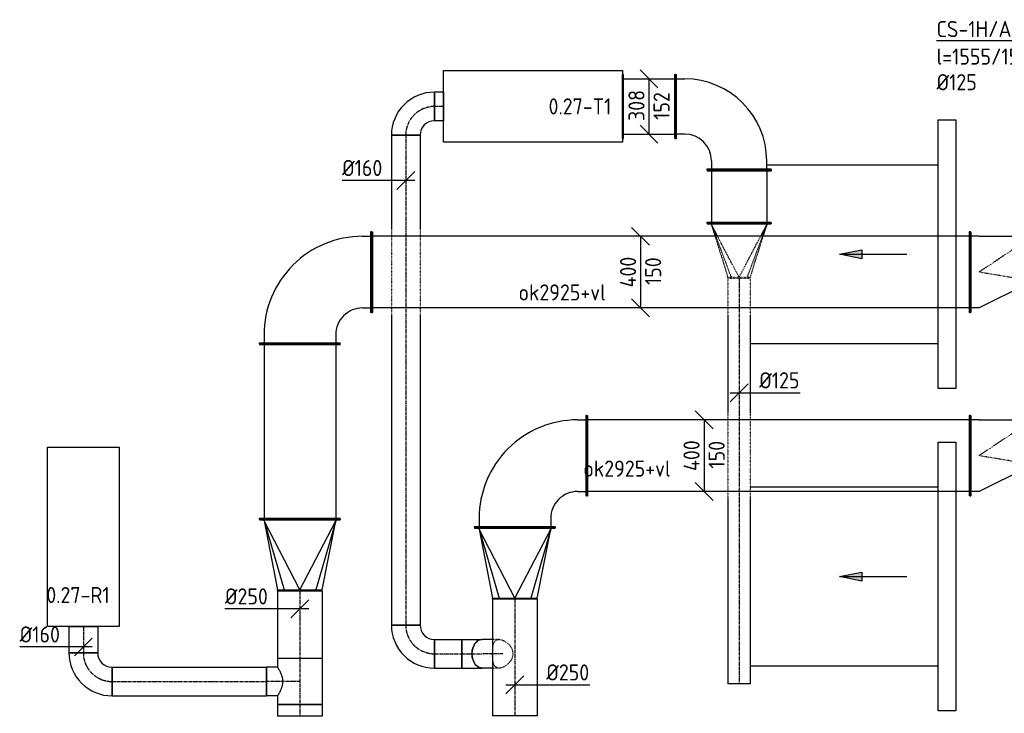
# Model space of a CAD drawing. Header units: millimetres. Extents: x -17664 to 48661, y -98 to 70975.
# Tile 5 of 62: x 7337 to 12831, y 14536 to 18410. Entities that reach past the tile are written whole.
import ezdxf

# ---------------------------------------------------------------- set-up
doc = ezdxf.new("R2010")
doc.units = ezdxf.units.MM
for name, pattern in [('CENTER2', [28.575, 19.05, -3.175, 3.175, -3.175]), ('HIDDEN2', [4.7625, 3.175, -1.5875]), ('SMALL_DASH', [1.5, 0.5, -1])]:
    doc.linetypes.add(name, pattern=pattern)
for name, color, linetype in [('WL570---_APP', 2, 'Continuous'), ('WL570---_RETOUR_D', 4, 'Continuous'), ('WL570---_RETOUR_HL', 1, 'CENTER2'), ('WL570---_TOEVOER', 3, 'Continuous'), ('WL570---_TOEVOER_D', 3, 'Continuous'), ('WL570---_TOEVOER_HL', 1, 'CENTER2'), ('WM570---', 1, 'Continuous'), ('WM570---_RETOUR', 1, 'Continuous'), ('WM570---_TOEVOER', 1, 'Continuous')]:
    doc.layers.add(name, color=color, linetype=linetype)
doc.styles.add('STABICAD-018', font='ISOCP.SHX', dxfattribs={"height": 90})

# ---------------------------------------------------------------- blocks, each defined once
blk = doc.blocks.new('*U171')
at = {"color": 0, "linetype": 'Continuous'}
for p, q in [((0, 225, -3000), (5, 225, -3000)), ((0, -225, -3000), (0, 225, -3000)), ((5, -225, -3000), (5, 225, -3000)), ((3339.7, 225, -3000), (3334.7, 225, -3000)), ((3334.7, -225, -3000), (3334.7, 225, -3000)), ((3339.7, -225, -3000), (3339.7, 225, -3000)), ((5, 200, -3000), (3334.7, 200, -3000)), ((5, -200, -3000), (3334.7, -200, -3000)), ((0, -225, -3000), (5, -225, -3000)), ((3339.7, -225, -3000), (3334.7, -225, -3000))]:
    blk.add_line(p, q, dxfattribs=at)
at = {"layer": 'WM570---', "color": 2, "style": 'STABICAD-018'}
for tag, p in [('CODE', (12639.7, 17000, 3000)), ('SECTIONCODE', (12064, 16850, 3000)), ('POSITIONCODE', (12064, 16850, 3000))]:
    blk.add_attdef(tag, p, '', height=1.8, dxfattribs=at)
blk = doc.blocks.new('*U170')
at = {"color": 0, "linetype": 'Continuous'}
for p, q in [((50, 125, -2950), (350, 275, -2950)), ((350, 275, -2950), (395, 275, -2950)), ((400, 300, -2950), (395, 300, -2950)), ((395, -150, -2950), (395, 300, -2950)), ((400, -150, -2950), (400, 300, -2950)), ((0, 150, -2950), (5, 150, -2950)), ((0, -150, -2950), (0, 150, -2950)), ((5, -150, -2950), (5, 150, -2950)), ((50, 125, -2950), (5, 125, -2950)), ((0, -150, -2950), (5, -150, -2950)), ((50, -125, -2950), (5, -125, -2950)), ((350, -125, -2950), (50, -125, -2950)), ((350, -125, -2950), (395, -125, -2950)), ((400, -150, -2950), (395, -150, -2950))]:
    blk.add_line(p, q, dxfattribs=at)
at = {"color": 2, "linetype": 'SMALL_DASH'}
for p in [(50, 125, -125), (50, -125, -125)]:
    blk.add_line(p, (350, 75, -25), dxfattribs=at)
at = {"layer": 'WM570---', "color": 2, "style": 'STABICAD-018'}
for tag in ['SECTIONCODE', 'CODE', 'POSITIONCODE']:
    blk.add_attdef(tag, (13039.7, 17075, 2950), '', height=1.8, dxfattribs=at)
blk = doc.blocks.new('*U169')
at = {"color": 0, "linetype": 'Continuous'}
for p, q in [((0, 225, -3000), (5, 225, -3000)), ((0, -225, -3000), (0, 225, -3000)), ((5, -225, -3000), (5, 225, -3000)), ((2139.7, 225, -3000), (2134.7, 225, -3000)), ((2134.7, -225, -3000), (2134.7, 225, -3000)), ((2139.7, -225, -3000), (2139.7, 225, -3000)), ((5, 200, -3000), (2134.7, 200, -3000)), ((5, -200, -3000), (2134.7, -200, -3000)), ((0, -225, -3000), (5, -225, -3000)), ((2139.7, -225, -3000), (2134.7, -225, -3000))]:
    blk.add_line(p, q, dxfattribs=at)
at = {"layer": 'WM570---', "color": 2, "style": 'STABICAD-018'}
for tag, p in [('CODE', (12639.7, 15975, 3000)), ('SECTIONCODE', (12068.5, 15825, 3000)), ('POSITIONCODE', (12068.5, 15825, 3000))]:
    blk.add_attdef(tag, p, '', height=1.8, dxfattribs=at)
blk = doc.blocks.new('*U168')
at = {"color": 0, "linetype": 'Continuous'}
for p, q in [((50, 125, -2950), (350, 275, -2950)), ((350, 275, -2950), (395, 275, -2950)), ((400, 300, -2950), (395, 300, -2950)), ((395, -150, -2950), (395, 300, -2950)), ((400, -150, -2950), (400, 300, -2950)), ((0, 150, -2950), (5, 150, -2950)), ((0, -150, -2950), (0, 150, -2950)), ((5, -150, -2950), (5, 150, -2950)), ((50, 125, -2950), (5, 125, -2950)), ((0, -150, -2950), (5, -150, -2950)), ((50, -125, -2950), (5, -125, -2950)), ((350, -125, -2950), (50, -125, -2950)), ((350, -125, -2950), (395, -125, -2950)), ((400, -150, -2950), (395, -150, -2950))]:
    blk.add_line(p, q, dxfattribs=at)
at = {"color": 2, "linetype": 'SMALL_DASH'}
for p in [(50, 125, -125), (50, -125, -125)]:
    blk.add_line(p, (350, 75, -25), dxfattribs=at)
at = {"layer": 'WM570---', "color": 2, "style": 'STABICAD-018'}
for tag in ['SECTIONCODE', 'CODE', 'POSITIONCODE']:
    blk.add_attdef(tag, (13039.7, 16050, 2950), '', height=1.8, dxfattribs=at)
blk = doc.blocks.new('*U532')
at = {"color": 0, "linetype": 'Continuous'}
for p, q in [((-50, 250, -3000), (50, 150, -3000)), ((0, 200, -3000), (0, -200, -3000)), ((-50, -150, -3000), (50, -250, -3000))]:
    blk.add_line(p, q, dxfattribs=at)
at = {"color": 0, "linetype": 'Continuous', "style": 'STABICAD-018'}
for s, p in [('400', (-25, -85.5, -3000)), ('150', (115, -72, -3000))]:
    blk.add_text(s, height=90, rotation=90, dxfattribs=at).set_placement(p)
at = {"layer": 'WM570---', "color": 2, "style": 'STABICAD-018'}
blk.add_attdef('CODE', (12307.4, 15975, 3000), '', height=1.8, dxfattribs=at)
blk = doc.blocks.new('*U531')
at = {"color": 0, "linetype": 'Continuous'}
for p, q in [((-50, 250, -3000), (50, 150, -3000)), ((0, 200, -3000), (0, -200, -3000)), ((-50, -150, -3000), (50, -250, -3000))]:
    blk.add_line(p, q, dxfattribs=at)
at = {"color": 0, "linetype": 'Continuous', "style": 'STABICAD-018'}
for s, p in [('400', (-25, -85.5, -3000)), ('150', (115, -72, -3000))]:
    blk.add_text(s, height=90, rotation=90, dxfattribs=at).set_placement(p)
at = {"layer": 'WM570---', "color": 2, "style": 'STABICAD-018'}
blk.add_attdef('CODE', (12315, 17000, 3000), '', height=1.8, dxfattribs=at)
blk = doc.blocks.new('*U167')
at = {"color": 0, "linetype": 'Continuous'}
for p, q in [((-225, 400, -3000), (-225, 395, -3000)), ((225, 400, -3000), (-225, 400, -3000)), ((225, 395, -3000), (-225, 395, -3000)), ((-200, 350, -3000), (-200, 395, -3000)), ((200, 350, -3000), (200, 395, -3000)), ((225, 400, -3000), (225, 395, -3000)), ((-400, 225, -3000), (-395, 225, -3000)), ((-400, -225, -3000), (-400, 225, -3000)), ((-395, -225, -3000), (-395, 225, -3000)), ((-350, 200, -3000), (-395, 200, -3000)), ((-350, -200, -3000), (-395, -200, -3000)), ((-400, -225, -3000), (-395, -225, -3000))]:
    blk.add_line(p, q, dxfattribs=at)
for radius in [150, 550]:
    blk.add_arc((-350, 350, -3000), radius, 270, 0, dxfattribs=at)
at = {"layer": 'WM570---', "color": 2, "style": 'STABICAD-018'}
for tag in ['CODE', 'SECTIONCODE', 'POSITIONCODE']:
    blk.add_attdef(tag, (8900, 17000, 3000), '', height=1.8, dxfattribs=at)
blk = doc.blocks.new('*U166')
at = {"color": 0, "linetype": 'Continuous'}
for p, q in [((0, 225, -3000), (5, 225, -3000)), ((0, -225, -3000), (0, 225, -3000)), ((5, -225, -3000), (5, 225, -3000)), ((978.833844, 225, -3000), (973.833844, 225, -3000)), ((973.833844, -225, -3000), (973.833844, 225, -3000)), ((978.833844, -225, -3000), (978.833844, 225, -3000)), ((5, 200, -3000), (973.833844, 200, -3000)), ((5, -200, -3000), (973.833844, -200, -3000)), ((0, -225, -3000), (5, -225, -3000)), ((978.833844, -225, -3000), (973.833844, -225, -3000))]:
    blk.add_line(p, q, dxfattribs=at)
at = {"layer": 'WM570---', "color": 2, "style": 'STABICAD-018'}
for tag in ['SECTIONCODE', 'CODE', 'POSITIONCODE']:
    blk.add_attdef(tag, (8900, 16600, 3000), '', height=1.8, dxfattribs=at)
blk = doc.blocks.new('*U165')
at = {"color": 0, "linetype": 'Continuous'}
for p, q in [((-5, 225, -3000), (0, 225, -3000)), ((-5, -225, -3000), (-5, 225, -3000)), ((0, -225, -3000), (0, 225, -3000)), ((5, 200, -3000), (0, 200, -3000)), ((390, 0, -3000), (5, 200, -3000)), ((5, 200, -3000), (390, 88.4, -3000)), ((390, 125, -3000), (5, 200, -3000)), ((395, 125, -3000), (390, 125, -3000)), ((390, -125, -3000), (390, 125, -3000)), ((395, -125, -3000), (395, 125, -3000)), ((390, 0, -3000), (5, -200, -3000)), ((5, -200, -3000), (390, -88.4, -3000)), ((5, -200, -3000), (390, -125, -3000)), ((395, -125, -3000), (390, -125, -3000)), ((5, -200, -3000), (0, -200, -3000)), ((-5, -225, -3000), (0, -225, -3000))]:
    blk.add_line(p, q, dxfattribs=at)
at = {"layer": 'WM570---', "color": 2, "style": 'STABICAD-018'}
for tag, p in [('CODE', (8900, 15716.2, 3000)), ('SECTIONCODE', (8900, 15616.2, 3000)), ('POSITIONCODE', (8900, 15616.2, 3000))]:
    blk.add_attdef(tag, p, '', height=1.8, dxfattribs=at)
blk = doc.blocks.new('*U1226')
at = {"color": 0, "linetype": 'Continuous'}
for p, q in [((0, 125, -3000), (379, 125, -3000)), ((0, -125, -3000), (0, 125, -3000)), ((379, 125, -3000), (379, -125, -3000)), ((0, -125, -3000), (379, -125, -3000))]:
    blk.add_line(p, q, dxfattribs=at)
at = {"layer": 'WL570---_RETOUR_HL', "linetype": 'CENTER2'}
blk.add_line((0, 0, -3000), (379, 0, -3000), dxfattribs=at)
at = {"layer": 'WL570---_TOEVOER_D', "color": 2, "style": 'STABICAD-018'}
for tag in ['CODE', 'SECTIONCODE', 'POSITIONCODE']:
    blk.add_attdef(tag, (8900, 15221.2, 3000), '', height=1.8, dxfattribs=at)
blk = doc.blocks.new('*U162')
at = {"color": 0, "linetype": 'Continuous'}
for p, q in [((-225, 400, -3000), (-225, 395, -3000)), ((225, 400, -3000), (-225, 400, -3000)), ((225, 395, -3000), (-225, 395, -3000)), ((-200, 350, -3000), (-200, 395, -3000)), ((200, 350, -3000), (200, 395, -3000)), ((225, 400, -3000), (225, 395, -3000)), ((-400, 225, -3000), (-395, 225, -3000)), ((-400, -225, -3000), (-400, 225, -3000)), ((-395, -225, -3000), (-395, 225, -3000)), ((-350, 200, -3000), (-395, 200, -3000)), ((-350, -200, -3000), (-395, -200, -3000)), ((-400, -225, -3000), (-395, -225, -3000))]:
    blk.add_line(p, q, dxfattribs=at)
for radius in [150, 550]:
    blk.add_arc((-350, 350, -3000), radius, 270, 0, dxfattribs=at)
at = {"layer": 'WM570---', "color": 2, "style": 'STABICAD-018'}
for tag in ['CODE', 'SECTIONCODE', 'POSITIONCODE']:
    blk.add_attdef(tag, (10100, 15975, 3000), '', height=1.8, dxfattribs=at)
blk = doc.blocks.new('*U161')
at = {"color": 0, "linetype": 'Continuous'}
for p, q in [((-5, 225, -3000), (0, 225, -3000)), ((-5, -225, -3000), (-5, 225, -3000)), ((0, -225, -3000), (0, 225, -3000)), ((5, 200, -3000), (0, 200, -3000)), ((390, 0, -3000), (5, 200, -3000)), ((5, 200, -3000), (390, 88.4, -3000)), ((390, 125, -3000), (5, 200, -3000)), ((395, 125, -3000), (390, 125, -3000)), ((390, -125, -3000), (390, 125, -3000)), ((395, -125, -3000), (395, 125, -3000)), ((390, 0, -3000), (5, -200, -3000)), ((5, -200, -3000), (390, -88.4, -3000)), ((5, -200, -3000), (390, -125, -3000)), ((395, -125, -3000), (390, -125, -3000)), ((5, -200, -3000), (0, -200, -3000)), ((-5, -225, -3000), (0, -225, -3000))]:
    blk.add_line(p, q, dxfattribs=at)
at = {"layer": 'WM570---', "color": 2, "style": 'STABICAD-018'}
for tag, p in [('CODE', (10100, 15670, 3000)), ('SECTIONCODE', (10100, 15570, 3000)), ('POSITIONCODE', (10100, 15570, 3000))]:
    blk.add_attdef(tag, p, '', height=1.8, dxfattribs=at)
blk = doc.blocks.new('*U160')
at = {"color": 0, "linetype": 'Continuous'}
for p, q in [((0, 125, -3000), (652.3, 125, -3000)), ((0, -125, -3000), (0, 125, -3000)), ((652.3, 125, -3000), (652.3, -125, -3000)), ((0, -125, -3000), (652.3, -125, -3000))]:
    blk.add_line(p, q, dxfattribs=at)
at = {"layer": 'WL570---_TOEVOER_HL', "linetype": 'CENTER2'}
blk.add_line((0, 0, -3000), (652.3, 0, -3000), dxfattribs=at)
at = {"layer": 'WM570---', "color": 2, "style": 'STABICAD-018'}
for tag in ['CODE', 'SECTIONCODE', 'POSITIONCODE']:
    blk.add_attdef(tag, (10100, 15175, 3000), '', height=1.8, dxfattribs=at)
blk = doc.blocks.new('*U157')
at = {"color": 0, "linetype": 'Continuous'}
for p, q in [((0, 80, -2770), (50, 80, -2770)), ((0, -80, -2770), (0, 80, -2770)), ((50, 80, -2770), (50, -80, -2770)), ((0, -80, -2770), (50, -80, -2770))]:
    blk.add_line(p, q, dxfattribs=at)
at = {"layer": 'WL570---_TOEVOER_HL', "linetype": 'CENTER2'}
blk.add_line((0, 0, -2770), (50, 0, -2770), dxfattribs=at)
at = {"layer": 'WM570---', "color": 2, "style": 'STABICAD-018'}
for tag in ['CODE', 'SECTIONCODE', 'POSITIONCODE']:
    blk.add_attdef(tag, (9700.8, 17925, 2770), '', height=1.8, dxfattribs=at)
blk = doc.blocks.new('*U156')
at = {"color": 0, "linetype": 'Continuous'}
for p, q in [((-80, 160, -2770), (80, 160, -2770)), ((-160, -80, -2770), (-160, 80, -2770))]:
    blk.add_line(p, q, dxfattribs=at)
for radius in [80, 240]:
    blk.add_arc((-160, 160, -2770), radius, 270, 0, dxfattribs=at)
at = {"layer": 'WL570---_TOEVOER_HL', "linetype": 'CENTER2'}
blk.add_arc((-160, 160, -2770), 160, 270, 0, dxfattribs=at)
at = {"layer": 'WM570---', "color": 2, "style": 'STABICAD-018'}
for tag, p in [('CODE', (9490.8, 18025, 2770)), ('SECTIONCODE', (9490.8, 17925, 2770)), ('POSITIONCODE', (9490.8, 17925, 2770))]:
    blk.add_attdef(tag, p, '', height=1.8, dxfattribs=at)
blk = doc.blocks.new('*U155')
at = {"color": 0, "linetype": 'Continuous'}
for p, q in [((0, 80, -2770), (525, 80, -2770)), ((0, -80, -2770), (0, 80, -2770)), ((1005, 80, -2770), (2736.1, 80, -2770)), ((2736.1, 80, -2770), (2736.1, -80, -2770)), ((0, -80, -2770), (525, -80, -2770)), ((1005, -80, -2770), (2736.1, -80, -2770))]:
    blk.add_line(p, q, dxfattribs=at)
at = {"color": 2, "linetype": 'SMALL_DASH'}
for p, q in [((525, 80, -2770), (1005, 80, -2770)), ((525, -80, -2770), (1005, -80, -2770))]:
    blk.add_line(p, q, dxfattribs=at)
at = {"color": 0, "linetype": 'SMALL_DASH'}
for p, q in [((525, 80, -2770), (526, 80, -2770)), ((1005, 80, -2770), (1004, 80, -2770)), ((525, -80, -2770), (526, -80, -2770)), ((1005, -80, -2770), (1004, -80, -2770))]:
    blk.add_line(p, q, dxfattribs=at)
at = {"layer": 'WL570---_TOEVOER_HL', "linetype": 'CENTER2'}
blk.add_line((0, 0, -2770), (2736.1, 0, -2770), dxfattribs=at)
at = {"layer": 'WM570---', "color": 2, "style": 'STABICAD-018'}
for tag in ['CODE', 'SECTIONCODE', 'POSITIONCODE']:
    blk.add_attdef(tag, (9490.8, 17765, 2770), '', height=1.8, dxfattribs=at)
blk = doc.blocks.new('*U154')
at = {"color": 0, "linetype": 'Continuous'}
for p, q in [((-80, 160, -2770), (80, 160, -2770)), ((-160, -80, -2770), (-160, 80, -2770))]:
    blk.add_line(p, q, dxfattribs=at)
for radius in [80, 240]:
    blk.add_arc((-160, 160, -2770), radius, 270, 360, dxfattribs=at)
at = {"layer": 'WL570---_TOEVOER_HL', "linetype": 'CENTER2'}
blk.add_arc((-160, 160, -2770), 160, 270, 0, dxfattribs=at)
at = {"layer": 'WM570---', "color": 2, "style": 'STABICAD-018'}
for tag in ['CODE', 'SECTIONCODE', 'POSITIONCODE']:
    blk.add_attdef(tag, (9490.8, 14868.9, 2770), '', height=1.8, dxfattribs=at)
blk = doc.blocks.new('*U153')
at = {"color": 0, "linetype": 'Continuous'}
for p, q in [((0, 80, -2770), (152.9, 80, -2770)), ((0, -80, -2770), (0, 80, -2770)), ((152.9, 80, -2770), (152.9, -80, -2770)), ((0, -80, -2770), (152.9, -80, -2770))]:
    blk.add_line(p, q, dxfattribs=at)
at = {"layer": 'WL570---_TOEVOER_HL', "linetype": 'CENTER2'}
blk.add_line((0, 0, -2770), (152.9, 0, -2770), dxfattribs=at)
at = {"layer": 'WM570---', "color": 2, "style": 'STABICAD-018'}
for tag in ['CODE', 'SECTIONCODE', 'POSITIONCODE']:
    blk.add_attdef(tag, (9650.8, 14868.9, 2770), '', height=1.8, dxfattribs=at)
blk = doc.blocks.new('*U152')
at = {"color": 0, "linetype": 'Continuous'}
for p, q in [((-66.3, 80, -2770), (-45.2, 80, -2770)), ((-66.3, -80, -2770), (-66.3, 80, -2770)), ((-45.2, 80, -2770), (-4.5, 80, -2770)), ((-4.5, 80, -2770), (32, 80, -2770)), ((32, 80, -2770), (46.9, 80, -2770)), ((-66.3, -80, -2770), (-45.2, -80, -2770)), ((-45.2, -80, -2770), (-4.5, -80, -2770)), ((-4.5, -80, -2770), (32, -80, -2770)), ((32, -80, -2770), (46.9, -80, -2770))]:
    blk.add_line(p, q, dxfattribs=at)
blk.add_ellipse((46.9, 0, -2770), major_axis=(0, -80), ratio=0.707107, start_param=3.141593, end_param=6.283185, dxfattribs=at)
at = {"layer": 'WL570---_TOEVOER_HL', "linetype": 'CENTER2'}
blk.add_line((-66.3, 0, -2770), (46.9, 0, -2770), dxfattribs=at)
at = {"layer": 'WM570---', "color": 2, "style": 'STABICAD-018'}
for tag in ['CODE', 'SECTIONCODE', 'POSITIONCODE']:
    blk.add_attdef(tag, (9870, 14868.9, 2770), '', height=1.8, dxfattribs=at)
blk = doc.blocks.new('*U151')
at = {"color": 2, "linetype": 'SMALL_DASH'}
for p, q in [((20.5, 80, -2932.1), (57.1, 80, -2932.1)), ((20.5, -80, -2932.1), (57.1, -80, -2932.1))]:
    blk.add_line(p, q, dxfattribs=at)
at = {"color": 0, "linetype": 'Continuous'}
for p, q in [((57.1, 80, -2932.1), (115.2, 80, -2932.1)), ((57.1, -80, -2932.1), (115.2, -80, -2932.1))]:
    blk.add_line(p, q, dxfattribs=at)
at = {"color": 0, "linetype": 'Continuous', "extrusion": (0, 0, -1)}
blk.add_ellipse((115.2, 0, -2932.1), major_axis=(0, 80), ratio=0.707107, start_param=0, end_param=3.141593, dxfattribs=at)
at = {"color": 2, "linetype": 'SMALL_DASH'}
blk.add_spline([(20.5, -80, -2932.1), (36.2, -76.1, -2932.1), (47.2, -64.7, -2932.1), (53.5, -47, -2932.1), (56, -24.7, -2932.1), (56.6, 0, -2932.1), (56, 24.7, -2932.1), (53.5, 47, -2932.1), (47.2, 64.7, -2932.1), (36.2, 76.1, -2932.1), (20.5, 80, -2932.1), (1.2, 76.1, -2932.1), (-19.3, 64.7, -2932.1), (-38.1, 47, -2932.1), (-51.6, 24.7, -2932.1), (-56.6, 0, -2932.1), (-51.6, -24.7, -2932.1), (-38.1, -47, -2932.1), (-19.3, -64.7, -2932.1), (1.2, -76.1, -2932.1), (20.5, -80, -2932.1)], degree=3, dxfattribs=at)
at = {"layer": 'WL570---_TOEVOER_HL', "linetype": 'CENTER2'}
blk.add_line((0, 0, -2932.1), (115.2, 0, -2932.1), dxfattribs=at)
at = {"layer": 'WM570---', "color": 2, "style": 'STABICAD-018'}
for tag in ['CODE', 'SECTIONCODE', 'POSITIONCODE']:
    blk.add_attdef(tag, (10032.1, 14868.9, 2932.1), '', height=1.8, dxfattribs=at)
blk = doc.blocks.new('*U530')
at = {"color": 0, "linetype": 'Continuous'}
for p, q in [((-80, 0, -2770), (-355.1, 0, -2770)), ((50, 0, -2770), (-80, 0, -2770)), ((-50, -50, -2770), (50, 50, -2770))]:
    blk.add_line(p, q, dxfattribs=at)
at = {"color": 0, "linetype": 'Continuous', "style": 'STABICAD-018'}
blk.add_text('%%c160', height=90, dxfattribs=at).set_placement((-355.1, 25, -2770))
at = {"layer": 'WM570---', "color": 2, "style": 'STABICAD-018'}
blk.add_attdef('CODE', (9490.8, 17511.4, 2770), '', height=1.8, dxfattribs=at)
blk = doc.blocks.new('*U150')
at = {"color": 0, "linetype": 'Continuous'}
for p, q in [((0, 179, -2775), (5, 179, -2775)), ((0, -179, -2775), (0, 179, -2775)), ((5, -179, -2775), (5, 179, -2775)), ((296, 179, -2775), (291, 179, -2775)), ((291, -179, -2775), (291, 179, -2775)), ((296, -179, -2775), (296, 179, -2775)), ((5, 154, -2775), (291, 154, -2775)), ((5, -154, -2775), (291, -154, -2775)), ((0, -179, -2775), (5, -179, -2775)), ((296, -179, -2775), (291, -179, -2775))]:
    blk.add_line(p, q, dxfattribs=at)
at = {"layer": 'WM570---', "color": 2, "style": 'STABICAD-018'}
for tag in ['CODE', 'SECTIONCODE', 'POSITIONCODE']:
    blk.add_attdef(tag, (10700.8, 17925, 2775), '', height=1.8, dxfattribs=at)
blk = doc.blocks.new('*U149')
at = {"color": 0, "linetype": 'Continuous'}
for p, q in [((-354, 179, -2775), (-349, 179, -2775)), ((-354, -179, -2775), (-354, 179, -2775)), ((-349, -179, -2775), (-349, 179, -2775)), ((-349, 154, -2775), (-304, 154, -2775)), ((-304, -154, -2775), (-349, -154, -2775)), ((-354, -179, -2775), (-349, -179, -2775)), ((-154, -304, -2775), (-154, -349, -2775)), ((154, -349, -2775), (154, -304, -2775)), ((-179, -354, -2775), (-179, -349, -2775)), ((-179, -349, -2775), (179, -349, -2775)), ((-179, -354, -2775), (179, -354, -2775)), ((179, -354, -2775), (179, -349, -2775))]:
    blk.add_line(p, q, dxfattribs=at)
for radius in [458, 150]:
    blk.add_arc((-304, -304, -2775), radius, 0, 90, dxfattribs=at)
at = {"layer": 'WM570---', "color": 2, "style": 'STABICAD-018'}
for tag in ['CODE', 'SECTIONCODE', 'POSITIONCODE']:
    blk.add_attdef(tag, (11350.8, 17925, 2775), '', height=1.8, dxfattribs=at)
blk = doc.blocks.new('*U148')
at = {"color": 0, "linetype": 'Continuous'}
for p, q in [((0, 179, -2775), (5, 179, -2775)), ((0, -179, -2775), (0, 179, -2775)), ((5, -179, -2775), (5, 179, -2775)), ((297, 179, -2775), (292, 179, -2775)), ((292, -179, -2775), (292, 179, -2775)), ((297, -179, -2775), (297, 179, -2775)), ((5, 154, -2775), (292, 154, -2775)), ((5, -154, -2775), (292, -154, -2775)), ((0, -179, -2775), (5, -179, -2775)), ((297, -179, -2775), (292, -179, -2775))]:
    blk.add_line(p, q, dxfattribs=at)
at = {"layer": 'WM570---', "color": 2, "style": 'STABICAD-018'}
blk.add_attdef('CODE', (11350.8, 17571, 2775), '', height=1.8, rotation=270, dxfattribs=at)
for tag in ['SECTIONCODE', 'POSITIONCODE']:
    blk.add_attdef(tag, (11500.8, 17500.1, 2775), '', height=1.8, dxfattribs=at)
blk = doc.blocks.new('*U147')
at = {"color": 2, "linetype": 'SMALL_DASH'}
for p, q in [((0, 62.5, -2775), (206, 62.5, -2775)), ((0, -62.5, -2775), (0, 62.5, -2775)), ((751, 62.5, -2775), (1231, 62.5, -2775)), ((0, -62.5, -2775), (206, -62.5, -2775)), ((751, -62.5, -2775), (1231, -62.5, -2775))]:
    blk.add_line(p, q, dxfattribs=at)
at = {"color": 0, "linetype": 'SMALL_DASH'}
for p, q in [((206, 62.5, -2775), (205, 62.5, -2775)), ((751, 62.5, -2775), (752, 62.5, -2775)), ((1231, 62.5, -2775), (1230, 62.5, -2775)), ((206, -62.5, -2775), (205, -62.5, -2775)), ((751, -62.5, -2775), (752, -62.5, -2775)), ((1231, -62.5, -2775), (1230, -62.5, -2775))]:
    blk.add_line(p, q, dxfattribs=at)
at = {"color": 0, "linetype": 'Continuous'}
for p, q in [((206, 62.5, -2775), (751, 62.5, -2775)), ((1231, 62.5, -2775), (2264.8, 62.5, -2775)), ((2264.8, 62.5, -2775), (2264.8, -62.5, -2775)), ((206, -62.5, -2775), (751, -62.5, -2775)), ((1231, -62.5, -2775), (2264.8, -62.5, -2775))]:
    blk.add_line(p, q, dxfattribs=at)
at = {"layer": 'WL570---_TOEVOER_HL', "linetype": 'CENTER2'}
blk.add_line((0, 0, -2775), (2264.8, 0, -2775), dxfattribs=at)
at = {"layer": 'WM570---', "color": 2, "style": 'STABICAD-018'}
for tag, p in [('CODE', (11350.8, 16966, 2775)), ('SECTIONCODE', (11200.8, 16283.6, 2775)), ('POSITIONCODE', (11200.8, 16283.6, 2775))]:
    blk.add_attdef(tag, p, '', height=1.8, dxfattribs=at)
blk = doc.blocks.new('*U146')
at = {"color": 0, "linetype": 'Continuous'}
for p, q in [((-5, 179, -2775), (0, 179, -2775)), ((-5, -179, -2775), (-5, 179, -2775)), ((0, -179, -2775), (0, 179, -2775)), ((5, 154, -2775), (0, 154, -2775)), ((69, 120.4, -2775), (5, 154, -2775)), ((5, 154, -2775), (69, 130, -2775)), ((69, 134, -2775), (5, 154, -2775)), ((5, -154, -2775), (0, -154, -2775)), ((69, -120.4, -2775), (5, -154, -2775)), ((5, -154, -2775), (69, -130, -2775)), ((5, -154, -2775), (69, -134, -2775)), ((-5, -179, -2775), (0, -179, -2775))]:
    blk.add_line(p, q, dxfattribs=at)
at = {"color": 2, "linetype": 'SMALL_DASH'}
for p, q in [((298, 62.5, -2775), (69, 134, -2775)), ((69, 130, -2775), (298, 44.2, -2775)), ((298, 0, -2775), (69, 120.4, -2775)), ((303, 62.5, -2775), (298, 62.5, -2775)), ((298, -62.5, -2775), (298, 62.5, -2775)), ((303, -62.5, -2775), (303, 62.5, -2775)), ((298, 0, -2775), (69, -120.4, -2775)), ((69, -130, -2775), (298, -44.2, -2775)), ((69, -134, -2775), (298, -62.5, -2775)), ((303, -62.5, -2775), (298, -62.5, -2775))]:
    blk.add_line(p, q, dxfattribs=at)
at = {"layer": 'WM570---', "color": 2, "style": 'STABICAD-018'}
for tag in ['CODE', 'SECTIONCODE', 'POSITIONCODE']:
    blk.add_attdef(tag, (11350.8, 17269, 2775), '', height=1.8, dxfattribs=at)
blk = doc.blocks.new('*U529')
at = {"color": 0, "linetype": 'Continuous'}
for p, q in [((-50, -50, -2775), (50, 50, -2775)), ((-50, 0, -2775), (62.5, 0, -2775)), ((62.5, 0, -2775), (341.2, 0, -2775))]:
    blk.add_line(p, q, dxfattribs=at)
at = {"color": 0, "linetype": 'Continuous', "style": 'STABICAD-018'}
blk.add_text('%%c125', height=90, dxfattribs=at).set_placement((112.5, 25, -2775))
at = {"layer": 'WM570---', "color": 2, "style": 'STABICAD-018'}
blk.add_attdef('CODE', (11350.8, 16325.8, 2775), '', height=1.8, dxfattribs=at)
blk = doc.blocks.new('*U528')
at = {"color": 0, "linetype": 'Continuous'}
for p, q in [((50, 104, -2775), (-50, 204, -2775)), ((0, -154, -2775), (0, 154, -2775)), ((50, -204, -2775), (-50, -104, -2775))]:
    blk.add_line(p, q, dxfattribs=at)
at = {"color": 0, "linetype": 'Continuous', "style": 'STABICAD-018'}
for s, p in [('308', (-25, -81, -2775)), ('152', (115, -74.7, -2775))]:
    blk.add_text(s, height=90, rotation=90, dxfattribs=at).set_placement(p)
at = {"layer": 'WM570---', "color": 2, "style": 'STABICAD-018'}
blk.add_attdef('CODE', (10848.2, 17925, 2775), '', height=1.8, dxfattribs=at)
blk = doc.blocks.new('*U1228')
at = {"color": 0, "linetype": 'Continuous'}
for p, q in [((0, 80, -3000), (148.1, 80, -3000)), ((0, -80, -3000), (0, 80, -3000)), ((148.1, 80, -3000), (148.1, -80, -3000)), ((0, -80, -3000), (148.1, -80, -3000))]:
    blk.add_line(p, q, dxfattribs=at)
at = {"layer": 'WL570---_RETOUR_HL', "linetype": 'CENTER2'}
blk.add_line((0, 0, -3000), (148.1, 0, -3000), dxfattribs=at)
at = {"layer": 'WL570---_TOEVOER_D', "color": 2, "style": 'STABICAD-018'}
for tag, p in [('CODE', (7691.8, 15022, 3000)), ('POSITIONCODE', (7841.8, 14971.3, 3000)), ('SECTIONCODE', (7841.8, 14719.8, 3000))]:
    blk.add_attdef(tag, p, '', height=1.8, dxfattribs=at)
blk = doc.blocks.new('*U145')
at = {"color": 0, "linetype": 'Continuous'}
for p, q in [((-80, 160, -3000), (80, 160, -3000)), ((-160, -80, -3000), (-160, 80, -3000))]:
    blk.add_line(p, q, dxfattribs=at)
for radius in [80, 240]:
    blk.add_arc((-160, 160, -3000), radius, 270, 0, dxfattribs=at)
at = {"layer": 'WL570---_RETOUR_HL', "linetype": 'CENTER2'}
blk.add_arc((-160, 160, -3000), 160, 270, 0, dxfattribs=at)
at = {"layer": 'WM570---', "color": 2, "style": 'STABICAD-018'}
for tag in ['CODE', 'SECTIONCODE', 'POSITIONCODE']:
    blk.add_attdef(tag, (7691.8, 14863.9, 3000), '', height=1.8, dxfattribs=at)
blk = doc.blocks.new('*U144')
at = {"color": 0, "linetype": 'Continuous'}
for p, q in [((0, 80, -3000), (862.9, 80, -3000)), ((0, -80, -3000), (0, 80, -3000)), ((862.9, 80, -3000), (862.9, -80, -3000)), ((0, -80, -3000), (862.9, -80, -3000))]:
    blk.add_line(p, q, dxfattribs=at)
at = {"layer": 'WL570---_RETOUR_HL', "linetype": 'CENTER2'}
blk.add_line((0, 0, -3000), (862.9, 0, -3000), dxfattribs=at)
at = {"layer": 'WM570---', "color": 2, "style": 'STABICAD-018'}
for tag, p in [('SECTIONCODE', (8233.9, 15013.9, 3000)), ('POSITIONCODE', (8233.9, 15013.9, 3000)), ('CODE', (7851.8, 14863.9, 3000))]:
    blk.add_attdef(tag, p, '', height=1.8, dxfattribs=at)
blk = doc.blocks.new('*U1224')
at = {"color": 0, "linetype": 'Continuous'}
for p, q in [((0, 125, -3000), (64.4, 125, -3000)), ((0, -125, -3000), (0, 125, -3000)), ((64.4, 125, -3000), (64.4, -125, -3000)), ((0, -125, -3000), (64.4, -125, -3000))]:
    blk.add_line(p, q, dxfattribs=at)
at = {"layer": 'WL570---_RETOUR_HL', "linetype": 'CENTER2'}
blk.add_line((0, 0, -3000), (64.4, 0, -3000), dxfattribs=at)
at = {"layer": 'WL570---_TOEVOER_D', "color": 2, "style": 'STABICAD-018'}
for tag, p in [('CODE', (8900, 14585.6, 3000)), ('SECTIONCODE', (8900, 14585.6, 3000)), ('POSITIONCODE', (9050, 14579.9, 3000))]:
    blk.add_attdef(tag, p, '', height=1.8, dxfattribs=at)
blk = doc.blocks.new('*U140')
at = {"color": 0, "linetype": 'Continuous'}
for p, q in [((-128.3, 125, -3000), (128.3, 125, -3000)), ((-128.3, 125, -3000), (-128.3, -125, -3000)), ((128.3, 125, -3000), (128.3, -125, -3000)), ((-128.3, -125, -3000), (-80, -125, -3000)), ((-80, -125, -3000), (-80, -185.3, -3000)), ((80, -125, -3000), (128.3, -125, -3000)), ((80, -125, -3000), (80, -185.3, -3000)), ((80, -185.3, -3000), (-80, -185.3, -3000))]:
    blk.add_line(p, q, dxfattribs=at)
blk.add_spline([(-79.6, -124.7, -3000), (-78.4, -124, -3000), (-76.3, -122.7, -3000), (-73.5, -121, -3000), (-69.9, -118.8, -3000), (-65.7, -116.3, -3000), (-60.7, -113.6, -3000), (-55.1, -110.7, -3000), (-49, -107.8, -3000), (-42.3, -105, -3000), (-35.2, -102.3, -3000), (-27.8, -100, -3000), (-20.1, -98.1, -3000), (-12.1, -96.8, -3000), (-4.1, -96.1, -3000), (4.1, -96.1, -3000), (12.1, -96.8, -3000), (20.1, -98.1, -3000), (27.8, -100, -3000), (35.2, -102.3, -3000), (42.3, -105, -3000), (49, -107.8, -3000), (55.1, -110.7, -3000), (60.7, -113.6, -3000), (65.7, -116.3, -3000), (69.9, -118.8, -3000), (73.5, -121, -3000), (76.3, -122.7, -3000), (78.4, -124, -3000), (79.6, -124.7, -3000), (80, -125, -3000)], degree=3, dxfattribs=at)
at = {"layer": 'WL570---_RETOUR_HL', "linetype": 'CENTER2'}
for p, q in [((-128.3, 0, -3000), (128.3, 0, -3000)), ((0, 0, -3000), (0, -185.3, -3000))]:
    blk.add_line(p, q, dxfattribs=at)
at = {"layer": 'WM570---', "color": 2, "style": 'STABICAD-018'}
for tag in ['CODE', 'SECTIONCODE', 'POSITIONCODE']:
    blk.add_attdef(tag, (8900, 14863.9, 3000), '', height=1.8, dxfattribs=at)
blk = doc.blocks.new('*U1227')
at = {"color": 0, "linetype": 'Continuous'}
for p, q in [((-125, 0, -3000), (-418.1, 0, -3000)), ((50, 0, -3000), (-125, 0, -3000)), ((-50, -50, -3000), (50, 50, -3000))]:
    blk.add_line(p, q, dxfattribs=at)
at = {"color": 0, "linetype": 'Continuous', "style": 'STABICAD-018'}
blk.add_text('%%c250', height=90, dxfattribs=at).set_placement((-418.1, 25, -3000))
at = {"layer": 'WL570---_TOEVOER_D', "color": 2, "style": 'STABICAD-018'}
blk.add_attdef('CODE', (8900, 15119.2, 3000), '', height=1.8, dxfattribs=at)
blk = doc.blocks.new('*U1229')
at = {"color": 0, "linetype": 'Continuous'}
for p, q in [((-80, 0, -3000), (-355.1, 0, -3000)), ((50, 0, -3000), (-80, 0, -3000)), ((-50, -50, -3000), (50, 50, -3000))]:
    blk.add_line(p, q, dxfattribs=at)
at = {"color": 0, "linetype": 'Continuous', "style": 'STABICAD-018'}
blk.add_text('%%c160', height=90, dxfattribs=at).set_placement((-355.1, 25, -3000))
at = {"layer": 'WL570---_TOEVOER_D', "color": 2, "style": 'STABICAD-018'}
blk.add_attdef('CODE', (7691.8, 15022, 3000), '', height=1.8, dxfattribs=at)
blk = doc.blocks.new('*U526')
at = {"color": 0, "linetype": 'Continuous'}
for p, q in [((-50, -50, -3000), (50, 50, -3000)), ((-50, 0, -3000), (125, 0, -3000)), ((125, 0, -3000), (418.1, 0, -3000))]:
    blk.add_line(p, q, dxfattribs=at)
at = {"color": 0, "linetype": 'Continuous', "style": 'STABICAD-018'}
blk.add_text('%%c250', height=90, dxfattribs=at).set_placement((175, 25, -3000))
at = {"layer": 'WM570---', "color": 2, "style": 'STABICAD-018'}
blk.add_attdef('CODE', (10100, 14694.8, 3000), '', height=1.8, dxfattribs=at)
blk = doc.blocks.new('DM_SYM002')
at = {"color": 0, "linetype": 'Continuous'}
for p, q in [((0, 0), (-7.5, 0)), ((-2.5, -0.5), (-2.5, 0.5)), ((-2.5, 0.5), (0, 0)), ((0, 0), (-2.5, -0.5))]:
    blk.add_line(p, q, dxfattribs=at)
blk.add_solid([(-2.5, 0.5), (-2.5, -0.5), (0, 0)], dxfattribs=at)

msp = doc.modelspace()

# ---------------------------------------------------------------- linework, layer by layer
at = {"layer": 'WL570---_APP', "elevation": 3000}
for points in [[(9700.8, 18125), (10700.8, 18125), (10700.8, 17725), (9700.8, 17725)], [(7491.8, 16022), (7891.8, 16022), (7891.8, 15022), (7491.8, 15022)]]:
    msp.add_lwpolyline(points, close=True, dxfattribs=at)
at = {"layer": 'WL570---_TOEVOER_D', "elevation": 3000}
for points in [[(12461, 17850), (12561, 17850), (12561, 16350), (12461, 16350)], [(12461, 16050), (12561, 16050), (12561, 14550), (12461, 14550)]]:
    msp.add_lwpolyline(points, close=True, dxfattribs=at)
at = {"layer": 'WL570---_TOEVOER_D'}
msp.add_lwpolyline([(11504.8, 17598.5), (12461, 17600)], dxfattribs=at)
at = {"layer": 'WL570---_TOEVOER_D', "elevation": 3000}
for points in [[(12461, 16600), (11413.3, 16600)], [(12461, 14800), (11413.3, 14800)]]:
    msp.add_lwpolyline(points, dxfattribs=at)
at = {"layer": 'WL570---_TOEVOER_D', "color": 1, "linetype": 'HIDDEN2', "elevation": 3000}
msp.add_lwpolyline([(12461, 15800), (11413.3, 15800)], dxfattribs=at)

# ---------------------------------------------------------------- block references
at = {"layer": 'WL570---_RETOUR_D', "linetype": 'Continuous'}
for name, p, rotation in [('*U167', (8900, 17000, 3000), 180), ('*U171', (12639.7, 17000, 3000), 180), ('*U170', (13039.7, 17075, 2950), 180), ('*U166', (8900, 16600, 3000), 270), ('*U165', (8900, 15616.2, 3000), 270), ('*U1226', (8900, 15221.2, 3000), 270), ('*U1228', (7691.8, 15022, 3000), 270), ('*U145', (7691.8, 14713.9, 3000), 270), ('*U140', (8900, 14713.9, 3000), 270), ('*U1224', (8900, 14585.6, 3000), 270)]:
    msp.add_blockref(name, p, dxfattribs=dict(at, rotation=rotation))
msp.add_blockref('*U144', (7851.8, 14713.9, 3000), dxfattribs=at)
at = {"layer": 'WL570---_TOEVOER', "linetype": 'Continuous', "xscale": 49.99999999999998, "yscale": 49.99999999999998, "zscale": 49.99999999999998, "rotation": 179.9999999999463}
for p in [(11911, 17100, 3000), (11911, 15300, 3000)]:
    msp.add_blockref('DM_SYM002', p, dxfattribs=at)
at = {"layer": 'WL570---_TOEVOER_D', "linetype": 'Continuous'}
for name, p in [('*U150', (10700.8, 17925, 2775)), ('*U149', (11350.8, 17925, 2775)), ('*U153', (9650.8, 14868.9, 2770)), ('*U152', (9870, 14868.9, 2770))]:
    msp.add_blockref(name, p, dxfattribs=at)
for name, p, rotation in [('*U156', (9490.8, 17925, 2770), 180), ('*U157', (9700.8, 17925, 2770), 180), ('*U155', (9490.8, 17765, 2770), 270), ('*U148', (11350.8, 17571, 2775), 270), ('*U146', (11350.8, 17269, 2775), 270), ('*U147', (11350.8, 16966, 2775), 270), ('*U162', (10100, 15975, 3000), 180), ('*U169', (12639.7, 15975, 3000), 180), ('*U168', (13039.7, 16050, 2950), 180), ('*U161', (10100, 15570, 3000), 270), ('*U160', (10100, 15175, 3000), 270), ('*U154', (9490.8, 14868.9, 2770), 270), ('*U151', (10032.1, 14868.9, 2932.1), 180)]:
    msp.add_blockref(name, p, dxfattribs=dict(at, rotation=rotation))
at = {"layer": 'WM570---_RETOUR', "linetype": 'Continuous'}
for name, p in [('*U531', (10801.2, 17000, 3000)), ('*U1227', (8900, 15119.2, 3000)), ('*U1229', (7691.8, 14906.8, 3000))]:
    msp.add_blockref(name, p, dxfattribs=at)
at = {"layer": 'WM570---_TOEVOER', "linetype": 'Continuous'}
for name, p in [('*U528', (10848.2, 17925, 2775)), ('*U530', (9490.8, 17511.4, 2770)), ('*U529', (11350.8, 16325.8, 2775)), ('*U532', (11155.5, 15975, 3000)), ('*U526', (10100, 14694.8, 3000))]:
    msp.add_blockref(name, p, dxfattribs=at)

# ---------------------------------------------------------------- texts
at = {"layer": 'WM570---', "style": 'STABICAD-018'}
for s, p in [('%%UCS-1H/AKC-1', (12452.7, 18312.2)), ('l=1555/1555(spec.uit.)', (12452.7, 18158.5)), ('%%C125', (12452.7, 18015.5)), ('0.27-T1', (10287.6, 17880.3)), ('0.27-R1', (7485.2, 15151.9))]:
    msp.add_text(s, height=90, dxfattribs=at).set_placement(p)
at = {"layer": 'WM570---_RETOUR', "linetype": 'Continuous', "style": 'STABICAD-018'}
msp.add_text('ok2925+vl', height=90, dxfattribs=at).set_placement((10119.9, 16841.6))
at = {"layer": 'WM570---_TOEVOER', "linetype": 'Continuous', "style": 'STABICAD-018'}
msp.add_text('ok2925+vl', height=90, dxfattribs=at).set_placement((10481.7, 15857.8))

doc.saveas('drawing.dxf')
